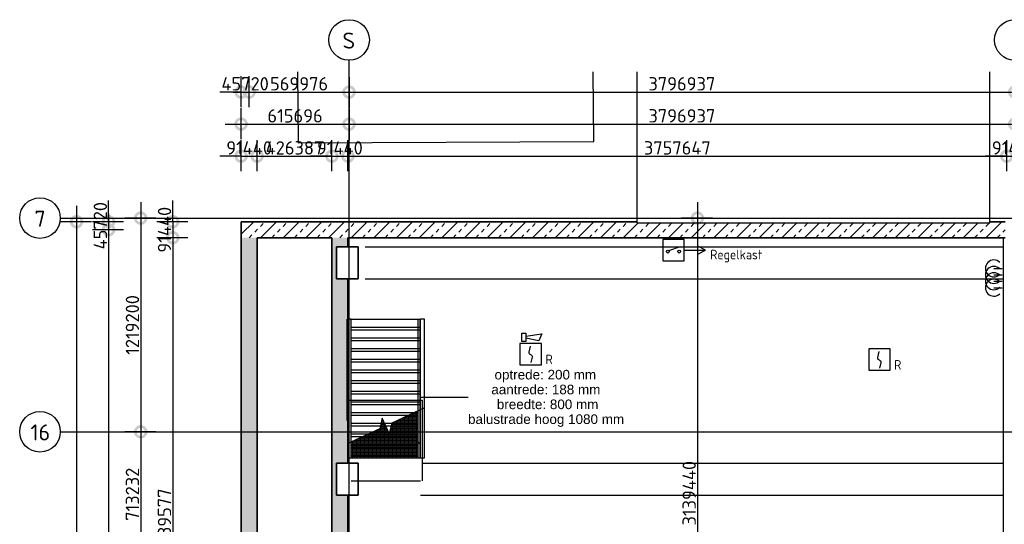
# Model space of a CAD drawing. Header units: millimetres. Extents: x 30 to 114532, y 6 to 49279.
# Tile 6 of 10: x 54791 to 73217, y 39831 to 49279. Entities that reach past the tile are written whole.
import ezdxf
from ezdxf.enums import TextEntityAlignment as Align

# ---------------------------------------------------------------- set-up
doc = ezdxf.new("R2010")
doc.units = ezdxf.units.MM
doc.header["$LTSCALE"] = 100
doc.linetypes.add('NLRS_stramien', pattern=[1650, 1000, -250, 150, -250])
doc.linetypes.add('NLRS_streep-kort', pattern=[400, 200, -200])
doc.layers.add('EL6511--', color=3, linetype='Continuous')
doc.layers.add('XREF', color=254, linetype='Continuous')
doc.styles.add('Arial_1', font='arial.ttf', dxfattribs={"height": 180})
doc.styles.add('ISOCPEUR', font='isocpeur.ttf', dxfattribs={"height": 300})
doc.styles.add('ISOCPEUR_1', font='isocpeur.ttf', dxfattribs={"height": 250})
doc.styles.add('STABICAD-018', font='ISOCP.SHX', dxfattribs={"height": 180})
doc.dimstyles.new('NLRS_2_5mm_mm_bol_continuous_swe', dxfattribs={"dimscale": 304.8, "dimtxt": 0.816914, "dimasz": 1.312336, "dimexe": 0.984252, "dimexo": 0.0625, "dimgap": 0.098425, "dimtad": 1, "dimdec": 0, "dimlfac": 304.8, "dimdsep": 46, "dimtxsty": 'ISOCPEUR_1', "dimblk1": 'DOTSMALL', "dimblk2": 'DOTSMALL', "dimsah": 1, "dimcen": 0.09, "dimdle": 0.984252, "dimazin": 0, "dimtfac": 1, "dimtdec": 4, "dimtix": 1, "dimtmove": 0, "dimatfit": 3, "dimfxl": 0.003229, "dimfxlon": 1, "dimtvp": 1, "dimtolj": 1, "dimtzin": 0, "dimarcsym": 2})
pattern_1 = [(180, (60992.546, 41075.05), (-3e-15, -25), []), (270, (60992.546, 41075.05), (25, 2e-15), [])]

# ---------------------------------------------------------------- blocks, each defined once
blk = doc.blocks.new('_DotSmall')
at = {"color": 0, "linetype": 'ByBlock', "const_width": 0.5}
blk.add_lwpolyline([(-0.0625, 0, 1), (0.0625, 0, 1)], format="xyb", close=True, dxfattribs=at)
blk = doc.blocks.new('*D11')
at = {"layer": 'Defpoints', "color": 0, "lineweight": 100, "transparency": 16777216}
for p in [(67775, 45564), (67475, 35264), (67775, 35264)]:
    blk.add_point(p, dxfattribs=at)
at = {"layer": 'XREF', "color": 0, "lineweight": -2, "transparency": 16777216}
for p, q in [((67475, 45864), (67475, 34964)), ((67756, 45564), (67175, 45564)), ((67756, 35264), (67175, 35264))]:
    blk.add_line(p, q, dxfattribs=at)
at = {"layer": 'XREF', "color": 0, "lineweight": -2, "transparency": 16777216, "xscale": 400, "yscale": 400, "zscale": 400}
for p, rotation in [((67475, 45564), 90), ((67475, 35264), 270)]:
    blk.add_blockref('_DotSmall', p, dxfattribs=dict(at, rotation=rotation))
at = {"layer": 'XREF', "color": 0, "transparency": 16777216, "insert": (67320, 40414), "char_height": 250, "width": 999.81, "attachment_point": 5, "rotation": 90, "style": 'ISOCPEUR_1'}
blk.add_mtext('\\A1;3139440', dxfattribs=at)
blk = doc.blocks.new('*D16')
at = {"layer": 'Defpoints', "color": 0, "lineweight": 100, "transparency": 16777216}
for p in [(59085, 47924), (58935, 47624), (59085, 47624)]:
    blk.add_point(p, dxfattribs=at)
at = {"layer": 'XREF', "color": 0, "lineweight": -2, "transparency": 16777216}
for p, q in [((58935, 47643), (58935, 48224)), ((59085, 47643), (59085, 48224)), ((58935, 47924), (58535, 47924)), ((58935, 47924), (59085, 47924)), ((59085, 47924), (59485, 47924))]:
    blk.add_line(p, q, dxfattribs=at)
at = {"layer": 'XREF', "color": 0, "lineweight": -2, "transparency": 16777216, "xscale": 400, "yscale": 400, "zscale": 400}
blk.add_blockref('_DotSmall', (58935, 47924), dxfattribs=at)
at = {"layer": 'XREF', "color": 0, "lineweight": -2, "transparency": 16777216, "xscale": 400, "yscale": 400, "zscale": 400, "rotation": 180}
blk.add_blockref('_DotSmall', (59085, 47924), dxfattribs=at)
at = {"layer": 'XREF', "color": 0, "transparency": 16777216, "insert": (59010, 48079), "char_height": 250, "width": 574.6, "attachment_point": 5, "style": 'ISOCPEUR_1'}
blk.add_mtext('\\A1;45720', dxfattribs=at)
blk = doc.blocks.new('*D17')
at = {"layer": 'Defpoints', "color": 0, "lineweight": 100, "transparency": 16777216}
for p in [(60955, 48224), (60955, 47924), (59085, 47624)]:
    blk.add_point(p, dxfattribs=at)
at = {"layer": 'XREF', "color": 0, "lineweight": -2, "transparency": 16777216}
for p, q in [((59085, 47643), (59085, 48224)), ((60955, 48205), (60955, 47624)), ((58785, 47924), (61255, 47924))]:
    blk.add_line(p, q, dxfattribs=at)
at = {"layer": 'XREF', "color": 0, "lineweight": -2, "transparency": 16777216, "xscale": 400, "yscale": 400, "zscale": 400, "rotation": 180}
blk.add_blockref('_DotSmall', (59085, 47924), dxfattribs=at)
at = {"layer": 'XREF', "color": 0, "lineweight": -2, "transparency": 16777216, "xscale": 400, "yscale": 400, "zscale": 400}
blk.add_blockref('_DotSmall', (60955, 47924), dxfattribs=at)
at = {"layer": 'XREF', "color": 0, "transparency": 16777216, "insert": (60020, 48079), "char_height": 250, "width": 787.21, "attachment_point": 5, "style": 'ISOCPEUR_1'}
blk.add_mtext('\\A1;569976', dxfattribs=at)
blk = doc.blocks.new('*D18')
at = {"layer": 'Defpoints', "color": 0, "lineweight": 100, "transparency": 16777216}
for p in [(60955, 48224), (73412, 48224), (73412, 47924)]:
    blk.add_point(p, dxfattribs=at)
at = {"layer": 'XREF', "color": 0, "lineweight": -2, "transparency": 16777216}
for p, q in [((60955, 48205), (60955, 47624)), ((73412, 48205), (73412, 47624)), ((60655, 47924), (73712, 47924))]:
    blk.add_line(p, q, dxfattribs=at)
at = {"layer": 'XREF', "color": 0, "lineweight": -2, "transparency": 16777216, "xscale": 400, "yscale": 400, "zscale": 400, "rotation": 180}
blk.add_blockref('_DotSmall', (60955, 47924), dxfattribs=at)
at = {"layer": 'XREF', "color": 0, "lineweight": -2, "transparency": 16777216, "xscale": 400, "yscale": 400, "zscale": 400}
blk.add_blockref('_DotSmall', (73412, 47924), dxfattribs=at)
at = {"layer": 'XREF', "color": 0, "transparency": 16777216, "insert": (67183, 48079), "char_height": 250, "width": 1028.54, "attachment_point": 5, "style": 'ISOCPEUR_1'}
blk.add_mtext('\\A1;3796937', dxfattribs=at)
blk = doc.blocks.new('*D19')
at = {"layer": 'Defpoints', "color": 0, "lineweight": 100, "transparency": 16777216}
for p in [(73412, 48224), (81412, 48224), (81412, 47924)]:
    blk.add_point(p, dxfattribs=at)
at = {"layer": 'XREF', "color": 0, "lineweight": -2, "transparency": 16777216}
for p, q in [((73412, 48205), (73412, 47624)), ((81412, 48205), (81412, 47624)), ((73112, 47924), (81712, 47924))]:
    blk.add_line(p, q, dxfattribs=at)
at = {"layer": 'XREF', "color": 0, "lineweight": -2, "transparency": 16777216, "xscale": 400, "yscale": 400, "zscale": 400, "rotation": 180}
blk.add_blockref('_DotSmall', (73412, 47924), dxfattribs=at)
at = {"layer": 'XREF', "color": 0, "lineweight": -2, "transparency": 16777216, "xscale": 400, "yscale": 400, "zscale": 400}
blk.add_blockref('_DotSmall', (81412, 47924), dxfattribs=at)
at = {"layer": 'XREF', "color": 0, "transparency": 16777216, "insert": (77412, 48079), "char_height": 250, "width": 850.41, "attachment_point": 5, "style": 'ISOCPEUR_1'}
blk.add_mtext('\\A1;2438400', dxfattribs=at)
blk = doc.blocks.new('*D20')
at = {"layer": 'Defpoints', "color": 0, "lineweight": 100, "transparency": 16777216}
for p in [(57356, 45564), (57056, 41564), (57356, 41564)]:
    blk.add_point(p, dxfattribs=at)
at = {"layer": 'XREF', "color": 0, "lineweight": -2, "transparency": 16777216}
for p, q in [((57056, 45864), (57056, 41264)), ((57337, 45564), (56756, 45564)), ((57337, 41564), (56756, 41564))]:
    blk.add_line(p, q, dxfattribs=at)
at = {"layer": 'XREF', "color": 0, "lineweight": -2, "transparency": 16777216, "xscale": 400, "yscale": 400, "zscale": 400}
for p, rotation in [((57056, 45564), 90), ((57056, 41564), 270)]:
    blk.add_blockref('_DotSmall', p, dxfattribs=dict(at, rotation=rotation))
at = {"layer": 'XREF', "color": 0, "transparency": 16777216, "insert": (56901, 43564), "char_height": 250, "width": 879.14, "attachment_point": 5, "rotation": 90, "style": 'ISOCPEUR_1'}
blk.add_mtext('\\A1;1219200', dxfattribs=at)
blk = doc.blocks.new('*D21')
at = {"layer": 'Defpoints', "color": 0, "lineweight": 100, "transparency": 16777216}
for p in [(57356, 41564), (57056, 39224), (57356, 39224)]:
    blk.add_point(p, dxfattribs=at)
at = {"layer": 'XREF', "color": 0, "lineweight": -2, "transparency": 16777216}
for p, q in [((57056, 41864), (57056, 38924)), ((57337, 41564), (56756, 41564)), ((57337, 39224), (56756, 39224))]:
    blk.add_line(p, q, dxfattribs=at)
at = {"layer": 'XREF', "color": 0, "lineweight": -2, "transparency": 16777216, "xscale": 400, "yscale": 400, "zscale": 400}
for p, rotation in [((57056, 41564), 90), ((57056, 39224), 270)]:
    blk.add_blockref('_DotSmall', p, dxfattribs=dict(at, rotation=rotation))
at = {"layer": 'XREF', "color": 0, "transparency": 16777216, "insert": (56901, 40394), "char_height": 250, "width": 879.14, "attachment_point": 5, "rotation": 90, "style": 'ISOCPEUR_1'}
blk.add_mtext('\\A1;713232', dxfattribs=at)
blk = doc.blocks.new('*D47')
at = {"layer": 'Defpoints', "color": 0, "lineweight": 100, "transparency": 16777216}
for p in [(60955, 47624), (60955, 47324), (58935, 47024)]:
    blk.add_point(p, dxfattribs=at)
at = {"layer": 'XREF', "color": 0, "lineweight": -2, "transparency": 16777216}
for p, q in [((58935, 47043), (58935, 47624)), ((60955, 47605), (60955, 47024)), ((58635, 47324), (61255, 47324))]:
    blk.add_line(p, q, dxfattribs=at)
at = {"layer": 'XREF', "color": 0, "lineweight": -2, "transparency": 16777216, "xscale": 400, "yscale": 400, "zscale": 400, "rotation": 180}
blk.add_blockref('_DotSmall', (58935, 47324), dxfattribs=at)
at = {"layer": 'XREF', "color": 0, "lineweight": -2, "transparency": 16777216, "xscale": 400, "yscale": 400, "zscale": 400}
blk.add_blockref('_DotSmall', (60955, 47324), dxfattribs=at)
at = {"layer": 'XREF', "color": 0, "transparency": 16777216, "insert": (59945, 47479), "char_height": 250, "width": 850.41, "attachment_point": 5, "style": 'ISOCPEUR_1'}
blk.add_mtext('\\A1;615696', dxfattribs=at)
blk = doc.blocks.new('*D48')
at = {"layer": 'Defpoints', "color": 0, "lineweight": 100, "transparency": 16777216}
for p in [(60955, 47624), (73412, 47624), (73412, 47324)]:
    blk.add_point(p, dxfattribs=at)
at = {"layer": 'XREF', "color": 0, "lineweight": -2, "transparency": 16777216}
for p, q in [((60955, 47605), (60955, 47024)), ((73412, 47605), (73412, 47024)), ((60655, 47324), (73712, 47324))]:
    blk.add_line(p, q, dxfattribs=at)
at = {"layer": 'XREF', "color": 0, "lineweight": -2, "transparency": 16777216, "xscale": 400, "yscale": 400, "zscale": 400, "rotation": 180}
blk.add_blockref('_DotSmall', (60955, 47324), dxfattribs=at)
at = {"layer": 'XREF', "color": 0, "lineweight": -2, "transparency": 16777216, "xscale": 400, "yscale": 400, "zscale": 400}
blk.add_blockref('_DotSmall', (73412, 47324), dxfattribs=at)
at = {"layer": 'XREF', "color": 0, "transparency": 16777216, "insert": (67183, 47479), "char_height": 250, "width": 1028.54, "attachment_point": 5, "style": 'ISOCPEUR_1'}
blk.add_mtext('\\A1;3796937', dxfattribs=at)
blk = doc.blocks.new('*D49')
at = {"layer": 'Defpoints', "color": 0, "lineweight": 100, "transparency": 16777216}
for p in [(73412, 47624), (77412, 47624), (77412, 47324)]:
    blk.add_point(p, dxfattribs=at)
at = {"layer": 'XREF', "color": 0, "lineweight": -2, "transparency": 16777216}
for p, q in [((73412, 47605), (73412, 47024)), ((77412, 47605), (77412, 47024)), ((73112, 47324), (77712, 47324))]:
    blk.add_line(p, q, dxfattribs=at)
at = {"layer": 'XREF', "color": 0, "lineweight": -2, "transparency": 16777216, "xscale": 400, "yscale": 400, "zscale": 400, "rotation": 180}
blk.add_blockref('_DotSmall', (73412, 47324), dxfattribs=at)
at = {"layer": 'XREF', "color": 0, "lineweight": -2, "transparency": 16777216, "xscale": 400, "yscale": 400, "zscale": 400}
blk.add_blockref('_DotSmall', (77412, 47324), dxfattribs=at)
at = {"layer": 'XREF', "color": 0, "transparency": 16777216, "insert": (75412, 47479), "char_height": 250, "width": 879.14, "attachment_point": 5, "style": 'ISOCPEUR_1'}
blk.add_mtext('\\A1;1219200', dxfattribs=at)
blk = doc.blocks.new('*D51')
at = {"layer": 'Defpoints', "color": 0, "lineweight": 100, "transparency": 16777216}
for p in [(56156, 45497), (55856, 14898), (56156, 14898)]:
    blk.add_point(p, dxfattribs=at)
at = {"layer": 'XREF', "color": 0, "lineweight": -2, "transparency": 16777216}
for p, q in [((55856, 45797), (55856, 14598)), ((56137, 45497), (55556, 45497)), ((56137, 14898), (55556, 14898))]:
    blk.add_line(p, q, dxfattribs=at)
at = {"layer": 'XREF', "color": 0, "lineweight": -2, "transparency": 16777216, "xscale": 400, "yscale": 400, "zscale": 400}
for p, rotation in [((55856, 45497), 90), ((55856, 14898), 270)]:
    blk.add_blockref('_DotSmall', p, dxfattribs=dict(at, rotation=rotation))
at = {"layer": 'XREF', "color": 0, "transparency": 16777216, "insert": (55701, 30197), "char_height": 250, "width": 1063.02, "attachment_point": 5, "rotation": 90, "style": 'ISOCPEUR_1'}
blk.add_mtext('\\A1;9326590', dxfattribs=at)
blk = doc.blocks.new('*D56')
at = {"layer": 'Defpoints', "color": 0, "lineweight": 100, "transparency": 16777216}
for p in [(57956, 45497), (57656, 45197), (57956, 45197)]:
    blk.add_point(p, dxfattribs=at)
at = {"layer": 'XREF', "color": 0, "lineweight": -2, "transparency": 16777216}
for p, q in [((57656, 45497), (57656, 45897)), ((57937, 45497), (57356, 45497)), ((57656, 45497), (57656, 45197)), ((57937, 45197), (57356, 45197)), ((57656, 45197), (57656, 44797))]:
    blk.add_line(p, q, dxfattribs=at)
at = {"layer": 'XREF', "color": 0, "lineweight": -2, "transparency": 16777216, "xscale": 400, "yscale": 400, "zscale": 400}
for p, rotation in [((57656, 45497), 270), ((57656, 45197), 90)]:
    blk.add_blockref('_DotSmall', p, dxfattribs=dict(at, rotation=rotation))
at = {"layer": 'XREF', "color": 0, "transparency": 16777216, "insert": (57501, 45347), "char_height": 250, "width": 637.81, "attachment_point": 5, "rotation": 90, "style": 'ISOCPEUR_1'}
blk.add_mtext('\\A1;91440', dxfattribs=at)
blk = doc.blocks.new('*D57')
at = {"layer": 'Defpoints', "color": 0, "lineweight": 100, "transparency": 16777216}
for p in [(57956, 45197), (57656, 34568), (57956, 34568)]:
    blk.add_point(p, dxfattribs=at)
at = {"layer": 'XREF', "color": 0, "lineweight": -2, "transparency": 16777216}
for p, q in [((57656, 45497), (57656, 34268)), ((57937, 45197), (57356, 45197)), ((57937, 34568), (57356, 34568))]:
    blk.add_line(p, q, dxfattribs=at)
at = {"layer": 'XREF', "color": 0, "lineweight": -2, "transparency": 16777216, "xscale": 400, "yscale": 400, "zscale": 400}
for p, rotation in [((57656, 45197), 90), ((57656, 34568), 270)]:
    blk.add_blockref('_DotSmall', p, dxfattribs=dict(at, rotation=rotation))
at = {"layer": 'XREF', "color": 0, "transparency": 16777216, "insert": (57501, 39883), "char_height": 250, "width": 999.81, "attachment_point": 5, "rotation": 90, "style": 'ISOCPEUR_1'}
blk.add_mtext('\\A1;3239577', dxfattribs=at)
blk = doc.blocks.new('*D63')
at = {"layer": 'Defpoints', "color": 0, "lineweight": 100, "transparency": 16777216}
for p in [(56456, 45347), (56756, 45497), (56756, 45347)]:
    blk.add_point(p, dxfattribs=at)
at = {"layer": 'XREF', "color": 0, "lineweight": -2, "transparency": 16777216}
for p, q in [((56456, 45497), (56456, 45897)), ((56737, 45497), (56156, 45497)), ((56737, 45347), (56156, 45347)), ((56456, 45497), (56456, 45347)), ((56456, 45347), (56456, 44947))]:
    blk.add_line(p, q, dxfattribs=at)
at = {"layer": 'XREF', "color": 0, "lineweight": -2, "transparency": 16777216, "xscale": 400, "yscale": 400, "zscale": 400}
for p, rotation in [((56456, 45497), 270), ((56456, 45347), 90)]:
    blk.add_blockref('_DotSmall', p, dxfattribs=dict(at, rotation=rotation))
at = {"layer": 'XREF', "color": 0, "transparency": 16777216, "insert": (56301, 45422), "char_height": 250, "width": 574.6, "attachment_point": 5, "rotation": 90, "style": 'ISOCPEUR_1'}
blk.add_mtext('\\A1;45720', dxfattribs=at)
blk = doc.blocks.new('*D64')
at = {"layer": 'Defpoints', "color": 0, "lineweight": 100, "transparency": 16777216}
for p in [(56756, 45347), (56456, 15224), (56756, 15224)]:
    blk.add_point(p, dxfattribs=at)
at = {"layer": 'XREF', "color": 0, "lineweight": -2, "transparency": 16777216}
for p, q in [((56456, 45647), (56456, 14924)), ((56737, 45347), (56156, 45347)), ((56737, 15224), (56156, 15224))]:
    blk.add_line(p, q, dxfattribs=at)
at = {"layer": 'XREF', "color": 0, "lineweight": -2, "transparency": 16777216, "xscale": 400, "yscale": 400, "zscale": 400}
for p, rotation in [((56456, 45347), 90), ((56456, 15224), 270)]:
    blk.add_blockref('_DotSmall', p, dxfattribs=dict(at, rotation=rotation))
at = {"layer": 'XREF', "color": 0, "transparency": 16777216, "insert": (56301, 30286), "char_height": 250, "width": 999.81, "attachment_point": 5, "rotation": 90, "style": 'ISOCPEUR_1'}
blk.add_mtext('\\A1;9181274', dxfattribs=at)
blk = doc.blocks.new('*D86')
at = {"layer": 'Defpoints', "color": 0, "lineweight": 100, "transparency": 16777216}
for p in [(59235, 46724), (58935, 46424), (59235, 46424)]:
    blk.add_point(p, dxfattribs=at)
at = {"layer": 'XREF', "color": 0, "lineweight": -2, "transparency": 16777216}
for p, q in [((58935, 46443), (58935, 47024)), ((59235, 46443), (59235, 47024)), ((58935, 46724), (58535, 46724)), ((58935, 46724), (59235, 46724)), ((59235, 46724), (59635, 46724))]:
    blk.add_line(p, q, dxfattribs=at)
at = {"layer": 'XREF', "color": 0, "lineweight": -2, "transparency": 16777216, "xscale": 400, "yscale": 400, "zscale": 400}
blk.add_blockref('_DotSmall', (58935, 46724), dxfattribs=at)
at = {"layer": 'XREF', "color": 0, "lineweight": -2, "transparency": 16777216, "xscale": 400, "yscale": 400, "zscale": 400, "rotation": 180}
blk.add_blockref('_DotSmall', (59235, 46724), dxfattribs=at)
at = {"layer": 'XREF', "color": 0, "transparency": 16777216, "insert": (59085, 46879), "char_height": 250, "width": 637.81, "attachment_point": 5, "style": 'ISOCPEUR_1'}
blk.add_mtext('\\A1;91440', dxfattribs=at)
blk = doc.blocks.new('*D87')
at = {"layer": 'Defpoints', "color": 0, "lineweight": 100, "transparency": 16777216}
for p in [(60634, 46724), (59235, 46424), (60634, 46424)]:
    blk.add_point(p, dxfattribs=at)
at = {"layer": 'XREF', "color": 0, "lineweight": -2, "transparency": 16777216}
for p, q in [((59235, 46443), (59235, 47024)), ((60634, 46443), (60634, 47024)), ((58935, 46724), (60934, 46724))]:
    blk.add_line(p, q, dxfattribs=at)
at = {"layer": 'XREF', "color": 0, "lineweight": -2, "transparency": 16777216, "xscale": 400, "yscale": 400, "zscale": 400, "rotation": 180}
blk.add_blockref('_DotSmall', (59235, 46724), dxfattribs=at)
at = {"layer": 'XREF', "color": 0, "lineweight": -2, "transparency": 16777216, "xscale": 400, "yscale": 400, "zscale": 400}
blk.add_blockref('_DotSmall', (60634, 46724), dxfattribs=at)
at = {"layer": 'XREF', "color": 0, "transparency": 16777216, "insert": (59934, 46879), "char_height": 250, "width": 787.21, "attachment_point": 5, "style": 'ISOCPEUR_1'}
blk.add_mtext('\\A1;426387', dxfattribs=at)
blk = doc.blocks.new('*D88')
at = {"layer": 'Defpoints', "color": 0, "lineweight": 100, "transparency": 16777216}
for p in [(60934, 46724), (60634, 46424), (60934, 46424)]:
    blk.add_point(p, dxfattribs=at)
at = {"layer": 'XREF', "color": 0, "lineweight": -2, "transparency": 16777216}
for p, q in [((60634, 46443), (60634, 47024)), ((60934, 46443), (60934, 47024)), ((60634, 46724), (60234, 46724)), ((60634, 46724), (60934, 46724)), ((60934, 46724), (61334, 46724))]:
    blk.add_line(p, q, dxfattribs=at)
at = {"layer": 'XREF', "color": 0, "lineweight": -2, "transparency": 16777216, "xscale": 400, "yscale": 400, "zscale": 400}
blk.add_blockref('_DotSmall', (60634, 46724), dxfattribs=at)
at = {"layer": 'XREF', "color": 0, "lineweight": -2, "transparency": 16777216, "xscale": 400, "yscale": 400, "zscale": 400, "rotation": 180}
blk.add_blockref('_DotSmall', (60934, 46724), dxfattribs=at)
at = {"layer": 'XREF', "color": 0, "transparency": 16777216, "insert": (60784, 46879), "char_height": 250, "width": 637.81, "attachment_point": 5, "style": 'ISOCPEUR_1'}
blk.add_mtext('\\A1;91440', dxfattribs=at)
blk = doc.blocks.new('*D89')
at = {"layer": 'Defpoints', "color": 0, "lineweight": 100, "transparency": 16777216}
for p in [(73262, 46724), (60934, 46424), (73262, 46424)]:
    blk.add_point(p, dxfattribs=at)
at = {"layer": 'XREF', "color": 0, "lineweight": -2, "transparency": 16777216}
for p, q in [((60934, 46443), (60934, 47024)), ((73262, 46443), (73262, 47024)), ((60634, 46724), (73562, 46724))]:
    blk.add_line(p, q, dxfattribs=at)
at = {"layer": 'XREF', "color": 0, "lineweight": -2, "transparency": 16777216, "xscale": 400, "yscale": 400, "zscale": 400, "rotation": 180}
blk.add_blockref('_DotSmall', (60934, 46724), dxfattribs=at)
at = {"layer": 'XREF', "color": 0, "lineweight": -2, "transparency": 16777216, "xscale": 400, "yscale": 400, "zscale": 400}
blk.add_blockref('_DotSmall', (73262, 46724), dxfattribs=at)
at = {"layer": 'XREF', "color": 0, "transparency": 16777216, "insert": (67098, 46879), "char_height": 250, "width": 999.81, "attachment_point": 5, "style": 'ISOCPEUR_1'}
blk.add_mtext('\\A1;3757647', dxfattribs=at)
blk = doc.blocks.new('*D90')
at = {"layer": 'Defpoints', "color": 0, "lineweight": 100, "transparency": 16777216}
for p in [(73562, 46724), (73262, 46424), (73562, 46424)]:
    blk.add_point(p, dxfattribs=at)
at = {"layer": 'XREF', "color": 0, "lineweight": -2, "transparency": 16777216}
for p, q in [((73262, 46443), (73262, 47024)), ((73562, 46443), (73562, 47024)), ((73262, 46724), (72862, 46724)), ((73262, 46724), (73562, 46724)), ((73562, 46724), (73962, 46724))]:
    blk.add_line(p, q, dxfattribs=at)
at = {"layer": 'XREF', "color": 0, "lineweight": -2, "transparency": 16777216, "xscale": 400, "yscale": 400, "zscale": 400}
blk.add_blockref('_DotSmall', (73262, 46724), dxfattribs=at)
at = {"layer": 'XREF', "color": 0, "lineweight": -2, "transparency": 16777216, "xscale": 400, "yscale": 400, "zscale": 400, "rotation": 180}
blk.add_blockref('_DotSmall', (73562, 46724), dxfattribs=at)
at = {"layer": 'XREF', "color": 0, "transparency": 16777216, "insert": (73412, 46879), "char_height": 250, "width": 637.81, "attachment_point": 5, "style": 'ISOCPEUR_1'}
blk.add_mtext('\\A1;91440', dxfattribs=at)
blk = doc.blocks.new('VB655IS2')
at = {"color": 0, "linetype": 'Continuous'}
blk.add_lwpolyline([(-1.67, 2.33), (-1.67, 3.91), (-0.89, 3.91), (-0.89, 2.33)], close=True, dxfattribs=at)
blk.add_lwpolyline([(-0.89, 3.37), (2.06, 3.76), (1.54, 2.45), (-0.89, 2.95)], dxfattribs=at)
blk = doc.blocks.new('*U94')
at = {"color": 0, "linetype": 'Continuous'}
for p, q in [((-2, 2), (-2, -2)), ((2, 2), (-2, 2)), ((2, -2), (2, 2)), ((-2, -2), (2, -2))]:
    blk.add_line(p, q, dxfattribs=at)
blk.add_lwpolyline([(-0.12, 1.47), (-0.34, 0.38, 0.399092), (-0.04, -0.09, -0.403068), (0.25, -0.56), (0.02, -1.6)], format="xyb", dxfattribs=at)
at = {"color": 0, "linetype": 'Continuous', "lineweight": 100}
blk.add_blockref('VB655IS2', (0, 0), dxfattribs=at)
at = {"color": 0, "linetype": 'Continuous', "style": 'STABICAD-018'}
for tag, p in [('CODING1', (-1.22, 12.19)), ('CODING2', (-0.95, 9.73)), ('ARTICLECODE', (0.78, 6.96)), ('FIREPROTECTION_PANEL', (0.78, 4.65)), ('FIREPROTECTION_ZONE', (0.05, 2.88)), ('FIREPROTECTION_HARDWARENUMBER', (5.42, -4.4))]:
    blk.add_attdef(tag, text='', height=1.8, dxfattribs=at).set_placement(p, align=Align.MIDDLE)
blk.add_attdef('TEXT1', (3.46, -3.38), '', height=1.8, dxfattribs=at)
blk = doc.blocks.new('VB653ORM')
at = {"color": 0, "linetype": 'Continuous'}
for p, q in [((-2, 2), (-2, -2)), ((2, 2), (-2, 2)), ((2, -2), (2, 2)), ((-2, -2), (2, -2))]:
    blk.add_line(p, q, dxfattribs=at)
blk.add_lwpolyline([(-0.12, 1.47), (-0.34, 0.38, 0.399092), (-0.04, -0.09, -0.403068), (0.25, -0.56), (0.02, -1.6)], format="xyb", dxfattribs=at)
at = {"color": 0, "linetype": 'Continuous', "style": 'STABICAD-018'}
for tag, p in [('CODING1', (-1.22, 12.19)), ('CODING2', (-0.95, 9.73)), ('ARTICLECODE', (0.78, 6.96)), ('FIREPROTECTION_PANEL', (0.78, 4.65)), ('FIREPROTECTION_ZONE', (0.05, 2.88)), ('FIREPROTECTION_HARDWARENUMBER', (5.42, -4.4))]:
    blk.add_attdef(tag, text='', height=1.8, dxfattribs=at).set_placement(p, align=Align.MIDDLE)
blk.add_attdef('TEXT1', (3.46, -3.38), '', height=1.8, dxfattribs=at)
blk = doc.blocks.new('VB654UEH')
at = {"color": 0, "linetype": 'Continuous'}
for p, q in [((-2, 5), (-2, 1)), ((2, 5), (-2, 5)), ((2, 1), (2, 5)), ((-0.88, 2.92), (1.33, 3.67)), ((2, 3), (6, 3)), ((6, 3), (4.67, 3.67)), ((4.67, 2.33), (6, 3)), ((-2, 1), (2, 1))]:
    blk.add_line(p, q, dxfattribs=at)
for centre in [(-1.07, 2.73), (1.07, 2.73)]:
    blk.add_circle(centre, 0.267, dxfattribs=at)
at = {"color": 0, "linetype": 'Continuous', "style": 'STABICAD-018'}
for tag, p in [('CODING1', (-0.47, 15.78)), ('CODING2', (-0.2, 13.32)), ('ARTICLECODE', (1.45, 11.06)), ('FIREPROTECTION_PANEL', (1.45, 8.74)), ('FIREPROTECTION_ZONE', (0.8, 6.48)), ('FIREPROTECTION_HARDWARENUMBER', (8.08, 0.39))]:
    blk.add_attdef(tag, text='', height=1.8, dxfattribs=at).set_placement(p, align=Align.MIDDLE)

msp = doc.modelspace()

# ---------------------------------------------------------------- hatches: boundary and pattern name
at = {"layer": 'XREF', "lineweight": 9}
h = msp.add_hatch(dxfattribs=at)
h.set_pattern_fill('FP_23', color=256, angle=45, style=0, pattern_type=2)
h.set_pattern_definition([(45, (66083.34, 45196.78), (-212.132, 212.132), []), (45, (66295.47, 45196.78), (-212.132, 212.132), [75, -75])])
h.paths.add_polyline_path([(73231.9064, 45196.7826), (73231.9064, 45496.7826), (72946.9064, 45496.7826), (72946.9064, 45477.735), (66337.9108, 45477.735), (66337.9108, 45496.7826), (58934.7635, 45496.7826), (58934.7635, 45196.7826), (72728.2929, 45196.7826)])
h = msp.add_hatch(dxfattribs=at)
h.set_pattern_fill('FP_2', color=256, angle=45, style=0, pattern_type=2)
h.set_pattern_definition([(315, (58934.76, 30197.26), (212.132, 212.132), []), (315, (58934.76, 29985.13), (212.132, 212.132), [75, -75])])
h.paths.add_polyline_path([(59234.7635, 15197.735), (59234.7635, 45196.7826), (58934.7635, 45196.7826), (58934.7635, 15197.735)])
h = msp.add_hatch(dxfattribs=at)
h.set_pattern_fill('FP_3', color=256, angle=45, style=0, pattern_type=2)
h.set_pattern_definition([(315, (60633.67, 30197.26), (212.132, 212.132), []), (315, (60633.67, 29985.13), (212.132, 212.132), [75, -75])])
h.paths.add_polyline_path([(60633.6695, 15197.735), (60933.6695, 15197.735), (60933.6695, 15518.2487), (60721.1582, 15518.2487), (60721.1582, 16118.2487), (60933.6695, 16118.2487), (60933.6695, 19475.6027), (60721.1582, 19475.6027), (60721.1582, 20075.6027), (60933.6695, 20075.6027), (60933.6695, 23632.2165), (60721.1582, 23632.2165), (60721.1582, 24232.2165), (60933.6695, 24232.2165), (60933.6695, 28014.4921), (60721.1582, 28014.4921), (60721.1582, 28614.4921), (60933.6695, 28614.4921), (60933.6695, 32174.4921), (60721.1582, 32174.4921), (60721.1582, 32774.4921), (60933.6695, 32774.4921), (60933.6695, 33176.5689), (60918.1937, 33198.078), (60903.2334, 33235.7899), (60898.1318, 33274.5399), (60903.5411, 33315.6274), (60911.3749, 33334.5399), (60903.5411, 33353.4524), (60898.1318, 33394.5399), (60903.5411, 33435.6274), (60919.4003, 33473.9149), (60933.6695, 33492.5109), (60933.6695, 36044.4921), (60721.1582, 36044.4921), (60721.1582, 36644.4921), (60933.6695, 36644.4921), (60933.6695, 40377.6921), (60721.1582, 40377.6921), (60721.1582, 40977.6921), (60933.6695, 40977.6921), (60933.6695, 44424.4921), (60721.1582, 44424.4921), (60721.1582, 45024.4921), (60933.6695, 45024.4921), (60933.6695, 45196.7826), (60633.6695, 45196.7826), (60633.6695, 22410.0088)])
h = msp.add_hatch(dxfattribs=at)
h.set_pattern_fill('FP_22', color=256, style=0, pattern_type=2)
h.set_pattern_definition(pattern_1)
h.paths.add_polyline_path([(61542.0956, 41675.0502), (61642.5454, 41675.0502), (61576.5113, 41816.6608)])
h.paths.add_polyline_path([(62245.9454, 41675.0502), (62245.9454, 41875.0502), (62071.4468, 41875.0502), (61755.8339, 41727.8775), (61742.9952, 41675.0502)])
h.paths.add_polyline_path([(62288.3454, 41675.0502), (62292.5454, 41675.0502), (62292.5454, 41875.0502), (62288.3454, 41875.0502), (62288.3454, 41678.8494)])
h = msp.add_hatch(dxfattribs=at)
h.set_pattern_fill('FP_22', color=256, style=0, pattern_type=2)
h.set_pattern_definition(pattern_1)
h.paths.add_polyline_path([(62245.9454, 41875.0502), (62245.9454, 41956.4202), (62071.4468, 41875.0502)])
h.paths.add_polyline_path([(62292.5454, 41875.0502), (62292.5454, 41978.1502), (62288.3454, 41976.1917), (62288.3454, 41875.0502)])
h = msp.add_hatch(dxfattribs=at)
h.set_pattern_fill('FP_22', color=256, style=0, pattern_type=2)
h.set_pattern_definition(pattern_1)
h.paths.add_polyline_path([(61213.644, 41475.0502), (62245.9454, 41475.0502), (62245.9454, 41675.0502), (61742.9952, 41675.0502), (61708.5795, 41533.4396), (61642.5454, 41675.0502), (61542.0956, 41675.0502), (61529.2569, 41622.2229), (61463.4705, 41591.5462)])
h.paths.add_polyline_path([(62288.3454, 41475.0502), (62292.5454, 41475.0502), (62292.5454, 41675.0502), (62288.3454, 41675.0502), (62288.3454, 41475.4701)])
h = msp.add_hatch(dxfattribs=at)
h.set_pattern_fill('FP_22', color=256, style=0, pattern_type=2)
h.set_pattern_definition(pattern_1)
h.paths.add_polyline_path([(60992.5454, 41275.0502), (62245.9454, 41275.0502), (62245.9454, 41475.0502), (61213.644, 41475.0502), (60992.5454, 41371.9502), (60992.5454, 41298.8342)])
h.paths.add_polyline_path([(62292.5454, 41275.0502), (62292.5454, 41475.0502), (62288.3454, 41475.0502), (62288.3454, 41275.0502)])
h = msp.add_hatch(dxfattribs=at)
h.set_pattern_fill('FP_22', color=256, style=0, pattern_type=2)
h.set_pattern_definition(pattern_1)
h.paths.add_polyline_path([(62288.3454, 41075.0502), (62292.5454, 41075.0502), (62292.5454, 41275.0502), (62288.3454, 41275.0502), (62288.3454, 41098.8342)])
h.paths.add_polyline_path([(60992.5454, 41075.0502), (62245.9454, 41075.0502), (62245.9454, 41275.0502), (60992.5454, 41275.0502), (60992.5454, 41098.8342)])

# ---------------------------------------------------------------- linework, layer by layer
at = {"layer": 'XREF', "linetype": 'NLRS_stramien'}
for p, q in [((60954.7635, 12047.4983), (60954.7635, 48519.2394)), ((55551.4239, 45564.4921), (86552.3583, 45564.4921)), ((55551.4239, 41564.4921), (86552.3583, 41564.4921))]:
    msp.add_line(p, q, dxfattribs=at)
at = {"layer": 'XREF'}
for p, q in [((59992.2493, 48301.375), (59999.5501, 46974.4415)), ((65534.1502, 47000.783), (65521.3304, 48301.375)), ((66337.9108, 48301.375), (66337.9108, 45477.735)), ((72946.9064, 45477.735), (72946.9064, 48301.375)), ((59999.5501, 46974.4415), (65534.1502, 47000.783)), ((66337.9108, 45477.735), (72946.9064, 45477.735)), ((73201.9064, 15359.2011), (73201.9064, 45183.5397)), ((60721.1582, 44424.4921), (60721.1582, 45024.4921)), ((60721.1582, 45024.4921), (60933.6695, 45024.4921)), ((60933.6695, 45024.4921), (60721.1582, 45024.4921)), ((60721.1582, 45024.4921), (60721.1582, 44424.4921)), ((61253.9191, 45024.4921), (73201.9064, 45024.4921)), ((73020.6423, 44621.5778), (73179.3923, 44621.5778)), ((60933.6695, 44424.4921), (60721.1582, 44424.4921)), ((60721.1582, 44424.4921), (60933.6695, 44424.4921)), ((61253.9191, 44424.4921), (73201.9064, 44424.4921)), ((73020.6423, 44501.5778), (73179.3923, 44501.5778)), ((73020.6423, 44381.5778), (73179.3923, 44381.5778)), ((73020.6423, 44261.5778), (73179.3923, 44261.5778)), ((62292.5454, 42212.8922), (63181.0532, 42212.8922)), ((62327.1454, 42147.177), (60954.7635, 42147.177)), ((62367.5454, 42013.1232), (61755.8339, 41727.8775)), ((62327.1454, 40644.4921), (62327.1454, 42147.177)), ((62367.5454, 41075.0502), (62367.5454, 42013.1232)), ((62071.4468, 41875.0502), (62245.9454, 41875.0502)), ((62288.3454, 41976.1917), (62245.9454, 41956.4202)), ((62245.9454, 41075.0502), (62245.9454, 41956.4202)), ((62288.3454, 41075.0502), (62288.3454, 41976.1917)), ((62288.3454, 41875.0502), (62292.5454, 41875.0502)), ((62292.5454, 41875.0502), (62292.5454, 41978.1502)), ((62292.5454, 41675.0502), (62292.5454, 41875.0502)), ((61576.5113, 41816.6608), (61529.2569, 41622.2229)), ((61542.0956, 41675.0502), (61642.5454, 41675.0502)), ((61708.5795, 41533.4396), (61576.5113, 41816.6608)), ((61755.8339, 41727.8775), (61708.5795, 41533.4396)), ((61742.9952, 41675.0502), (62245.9454, 41675.0502)), ((62288.3454, 41675.0502), (62292.5454, 41675.0502)), ((62292.5454, 41475.0502), (62292.5454, 41675.0502)), ((61529.2569, 41622.2229), (60917.5454, 41336.9771)), ((61213.644, 41475.0502), (62245.9454, 41475.0502)), ((62288.3454, 41475.0502), (62292.5454, 41475.0502)), ((62292.5454, 41275.0502), (62292.5454, 41475.0502)), ((60992.5454, 41275.0502), (60992.5454, 41371.9502)), ((60992.5454, 41075.0502), (60992.5454, 41275.0502)), ((60992.5454, 41275.0502), (62245.9454, 41275.0502)), ((62288.3454, 41275.0502), (62292.5454, 41275.0502)), ((62292.5454, 41075.0502), (62292.5454, 41275.0502)), ((60721.1582, 40377.6921), (60721.1582, 40977.6921)), ((60721.1582, 40977.6921), (60933.6695, 40977.6921)), ((60933.6695, 40977.6921), (60721.1582, 40977.6921)), ((60721.1582, 40977.6921), (60721.1582, 40377.6921)), ((60933.6695, 41075.0502), (60992.5454, 41075.0502)), ((60992.5454, 41075.0502), (62245.9454, 41075.0502)), ((62245.9454, 41075.0502), (62288.3454, 41075.0502)), ((62288.3454, 41075.0502), (62292.5454, 41075.0502)), ((62292.5454, 41075.0502), (62367.5454, 41075.0502)), ((62327.1454, 40977.6921), (73201.9064, 40977.6921)), ((60992.5454, 40644.4921), (62292.5454, 40644.4921)), ((60933.6695, 40377.6921), (60721.1582, 40377.6921)), ((60721.1582, 40377.6921), (60933.6695, 40377.6921)), ((62292.5454, 40377.6921), (73201.9064, 40377.6921))]:
    msp.add_line(p, q, dxfattribs=at)
at = {"layer": 'XREF', "lineweight": 35}
for p, q in [((58934.7635, 45496.7826), (58934.7635, 14897.735)), ((66337.9108, 45496.7826), (58934.7635, 45496.7826)), ((73231.9064, 45496.7826), (72946.9064, 45496.7826)), ((59234.7635, 34568.2487), (59234.7635, 45196.7826)), ((59234.7635, 45196.7826), (60633.6695, 45196.7826)), ((60633.6695, 45196.7826), (60633.6695, 34568.2487)), ((60933.6695, 45024.4921), (60933.6695, 45196.7826)), ((60933.6695, 45196.7826), (73231.9064, 45196.7826)), ((61122.6861, 45024.4921), (60933.6695, 45024.4921)), ((61122.6861, 44424.4921), (61122.6861, 45024.4921)), ((60933.6695, 40977.6921), (60933.6695, 44424.4921)), ((60933.6695, 44424.4921), (61122.6861, 44424.4921)), ((61122.6861, 40977.6921), (60933.6695, 40977.6921)), ((61122.6861, 40377.6921), (61122.6861, 40977.6921)), ((60933.6695, 36644.4921), (60933.6695, 40377.6921)), ((60933.6695, 40377.6921), (61122.6861, 40377.6921))]:
    msp.add_line(p, q, dxfattribs=at)
at = {"layer": 'XREF', "linetype": 'NLRS_streep-kort'}
for p, q in [((60992.5454, 43675.0502), (60917.5454, 43675.0502)), ((60917.5454, 41773.8342), (60917.5454, 43675.0502)), ((60992.5454, 41371.9502), (60992.5454, 43675.0502)), ((60992.5454, 43675.0502), (62292.5454, 43675.0502)), ((62245.9454, 43675.0502), (62288.3454, 43675.0502)), ((62245.9454, 41956.4202), (62245.9454, 43675.0502)), ((62288.3454, 41976.1917), (62288.3454, 43675.0502)), ((62367.5454, 43675.0502), (62292.5454, 43675.0502)), ((62292.5454, 41978.1502), (62292.5454, 43675.0502)), ((62367.5454, 42013.1232), (62367.5454, 43675.0502)), ((60992.5454, 43525.0502), (62292.5454, 43525.0502)), ((60992.5454, 43475.0502), (62292.5454, 43475.0502)), ((60992.5454, 43325.0502), (62292.5454, 43325.0502)), ((60992.5454, 43275.0502), (62292.5454, 43275.0502)), ((60992.5454, 43125.0502), (62292.5454, 43125.0502)), ((60992.5454, 43075.0502), (62292.5454, 43075.0502)), ((60992.5454, 42925.0502), (62292.5454, 42925.0502)), ((60992.5454, 42875.0502), (62292.5454, 42875.0502)), ((60992.5454, 42725.0502), (62292.5454, 42725.0502)), ((60992.5454, 42675.0502), (62292.5454, 42675.0502)), ((60992.5454, 42525.0502), (62292.5454, 42525.0502)), ((60992.5454, 42475.0502), (62292.5454, 42475.0502)), ((60992.5454, 42325.0502), (62292.5454, 42325.0502)), ((60992.5454, 42275.0502), (62292.5454, 42275.0502)), ((60992.5454, 42125.0502), (62292.5454, 42125.0502)), ((60992.5454, 42075.0502), (62292.5454, 42075.0502)), ((60992.5454, 41925.0502), (62178.6721, 41925.0502)), ((60992.5454, 41875.0502), (62071.4468, 41875.0502)), ((62178.6721, 41925.0502), (62245.9454, 41925.0502)), ((62288.3454, 41925.0502), (62292.5454, 41925.0502)), ((60992.5454, 41725.0502), (61554.2471, 41725.0502)), ((60992.5454, 41675.0502), (61542.0956, 41675.0502)), ((61554.2471, 41725.0502), (61619.23, 41725.0502)), ((61619.23, 41725.0502), (61755.1468, 41725.0502)), ((61642.5454, 41675.0502), (61742.9952, 41675.0502)), ((61755.1468, 41725.0502), (62245.9454, 41725.0502)), ((62288.3454, 41725.0502), (62292.5454, 41725.0502)), ((60992.5454, 41525.0502), (61320.8694, 41525.0502)), ((60992.5454, 41475.0502), (61213.644, 41475.0502)), ((61320.8694, 41525.0502), (62245.9454, 41525.0502)), ((62288.3454, 41525.0502), (62292.5454, 41525.0502)), ((60992.5454, 41325.0502), (62245.9454, 41325.0502)), ((62288.3454, 41325.0502), (62292.5454, 41325.0502)), ((60992.5454, 41125.0502), (62245.9454, 41125.0502)), ((62288.3454, 41125.0502), (62292.5454, 41125.0502))]:
    msp.add_line(p, q, dxfattribs=at)
at = {"layer": 'XREF'}
for centre in [(60954.7635, 48899.2394), (73411.9064, 48899.2394), (55171.4239, 45564.4921), (55171.4239, 41564.4921)]:
    msp.add_circle(centre, 380, dxfattribs=at)
for centre, radius, start, end in [((73020.6423, 44621.5778), 158.75, 90, 180), ((73020.6423, 44621.5778), 158.75, 45, 90), ((73020.6423, 44501.5778), 158.75, 90, 180), ((73020.6423, 44621.5778), 158.75, 180, 270), ((73020.6423, 44501.5778), 158.75, 45, 90), ((73020.6423, 44381.5778), 158.75, 90, 180), ((73020.6423, 44501.5778), 158.75, 180, 270), ((73020.6423, 44261.5778), 158.75, 90, 180), ((73020.6423, 44381.5778), 158.75, 45, 90), ((73020.6423, 44621.5778), 158.75, 270, 315), ((73020.6423, 44261.5778), 158.75, 45, 90), ((73020.6423, 44381.5778), 158.75, 180, 270), ((73020.6423, 44261.5778), 158.75, 180, 270), ((73020.6423, 44501.5778), 158.75, 270, 315), ((73020.6423, 44381.5778), 158.75, 270, 315), ((73020.6423, 44261.5778), 158.75, 270, 315), ((62267.1454, 41375.0502), 21.2, 180, 0)]:
    msp.add_arc(centre, radius, start, end, dxfattribs=at)

# ---------------------------------------------------------------- block references
at = {"layer": 'EL6511--', "linetype": 'Continuous', "lineweight": 100}
ref = msp.add_blockref('VB654UEH', (67026.2774, 44664.4134), dxfattribs=dict(at, xscale=100, yscale=100, zscale=100))
ref.add_attrib('ARTICLECODE', 'Regelkast', dxfattribs={"layer": '0', "color": 1, "linetype": 'Continuous', "lineweight": 100, "height": 180, "style": 'STABICAD-018'}).set_placement((68200.6267, 44854.4134), align=Align.MIDDLE)
ref = msp.add_blockref('*U94', (64353.765, 43019.4031), dxfattribs=dict(at, xscale=100, yscale=100, zscale=100))
ref.add_attrib('TEXT1', 'R', (64631.765, 42829.4031), dxfattribs={"layer": '0', "color": 1, "linetype": 'Continuous', "lineweight": 100, "height": 180, "style": 'STABICAD-018'})
ref = msp.add_blockref('VB653ORM', (70878.8643, 42917.0484), dxfattribs=dict(at, xscale=100, yscale=100, zscale=100))
ref.add_attrib('TEXT1', 'R', (71156.8643, 42727.0484), dxfattribs={"layer": '0', "color": 1, "linetype": 'Continuous', "lineweight": 100, "height": 180, "style": 'STABICAD-018'})

# ---------------------------------------------------------------- texts
at = {"layer": 'XREF', "attachment_point": 1}
for s, insert, char_height, width, style in [('\\fISOCPEUR|b0|i0|c238|p34|;S', (60832.1415, 49038.389), 300, 288.6075, 'ISOCPEUR'), ('\\fISOCPEUR|b0|i0|c238|p34|;7', (55066.7506, 45702.4371), 300, 248.523125, 'ISOCPEUR'), ('optrede: 200 mm', (63677.147, 42723.4964), 180, 2244.725, 'Arial_1'), ('aantrede: 188 mm', (63617.6157, 42445.6839), 180, 2397.045625, 'Arial_1'), (' breedte: 800 mm', (63650.6886, 42167.8714), 180, 2316.876875, 'Arial_1'), ('balustrade hoog 1080 mm', (63181.0532, 41890.0589), 180, 3447.25625, 'Arial_1'), ('16', (54994.2506, 41702.4371), 300, 424.894375, 'ISOCPEUR')]:
    msp.add_mtext(s, dxfattribs=dict(at, insert=insert, char_height=char_height, width=width, style=style))

# ---------------------------------------------------------------- dimensions: what is measured, and where the dimension line sits
at = {"layer": 'XREF'}
for base, p1, p2, override, picture, middle in [((59084.7635, 47924.2791), (58934.7635, 47624.2791), (59084.7635, 47624.2791), {"dimpost": '<>', "dimfxl": 150}, '*D16', (59009.7635, 48079.2791)), ((60954.7635, 47924.2791), (59084.7635, 47624.2791), (60954.7635, 48224.2791), {"dimpost": '<>', "dimfxl": 1963.899183}, '*D17', (60019.7635, 48079.2791)), ((73411.9064, 47924.2791), (60954.7635, 48224.2791), (73411.9064, 48224.2791), {"dimpost": '<>', "dimfxl": 12457.142857}, '*D18', (67183.335, 48079.2791)), ((81411.9064, 47924.2791), (73411.9064, 48224.2791), (81411.9064, 48224.2791), {"dimpost": '<>', "dimfxl": 8000}, '*D19', (77411.9064, 48079.2791)), ((60954.7635, 47324.2791), (58934.7635, 47024.2791), (60954.7635, 47624.2791), {"dimpost": '<>', "dimfxl": 2107.225664}, '*D47', (59944.7635, 47479.2791)), ((73411.9064, 47324.2791), (60954.7635, 47624.2791), (73411.9064, 47624.2791), {"dimpost": '<>', "dimfxl": 12457.142857}, '*D48', (67183.335, 47479.2791)), ((77411.9064, 47324.2791), (73411.9064, 47624.2791), (77411.9064, 47624.2791), {"dimpost": '<>', "dimfxl": 4000}, '*D49', (75411.9064, 47479.2791)), ((59234.7635, 46724.2791), (58934.7635, 46424.2791), (59234.7635, 46424.2791), {"dimpost": '<>', "dimfxl": 300}, '*D86', (59084.7635, 46879.2791)), ((60633.6695, 46724.2791), (59234.7635, 46424.2791), (60633.6695, 46424.2791), {"dimpost": '<>', "dimfxl": 1398.905954}, '*D87', (59934.2165, 46879.2791)), ((60933.6695, 46724.2791), (60633.6695, 46424.2791), (60933.6695, 46424.2791), {"dimpost": '<>', "dimfxl": 300}, '*D88', (60783.6695, 46879.2791)), ((73261.9064, 46724.2791), (60933.6695, 46424.2791), (73261.9064, 46424.2791), {"dimpost": '<>', "dimfxl": 12328.236903}, '*D89', (67097.788, 46879.2791)), ((73561.9064, 46724.2791), (73261.9064, 46424.2791), (73561.9064, 46424.2791), {"dimpost": '<>', "dimfxl": 300}, '*D90', (73411.9064, 46879.2791))]:
    dim = msp.add_linear_dim(base=base, p1=p1, p2=p2, dimstyle='NLRS_2_5mm_mm_bol_continuous_swe', override=override, dxfattribs=at)
    dim.commit()
    dim.dimension.update_dxf_attribs({"geometry": picture, "text_midpoint": middle})
for base, p1, p2, override, picture, middle in [((56455.6533, 45346.7826), (56755.6533, 45496.7826), (56755.6533, 45346.7826), {"dimpost": '<>', "dimfxl": 150}, '*D63', (56300.6533, 45421.7826)), ((57655.6533, 45196.7826), (57955.6533, 45496.7826), (57955.6533, 45196.7826), {"dimpost": '<>', "dimfxl": 300}, '*D56', (57500.6533, 45346.7826)), ((55855.6533, 14897.735), (56155.6533, 45496.7826), (56155.6533, 14897.735), {"dimpost": '<>', "dimfxl": 30599.047619}, '*D51', (55700.6533, 30197.2588)), ((57055.6533, 41564.4921), (57355.6533, 45564.4921), (57355.6533, 41564.4921), {"dimpost": '<>', "dimfxl": 4000}, '*D20', (56900.6533, 43564.4921)), ((67474.5558, 35264.4921), (67774.5558, 45564.4921), (67774.5558, 35264.4921), {"dimpost": '<>', "dimfxl": 10300}, '*D11', (67319.5558, 40414.4921)), ((56455.6533, 15224.4921), (56755.6533, 45346.7826), (56755.6533, 15224.4921), {"dimpost": '<>', "dimfxl": 30122.29052}, '*D64', (56300.6533, 30285.6374)), ((57655.6533, 34568.2487), (57955.6533, 45196.7826), (57955.6533, 34568.2487), {"dimpost": '<>', "dimfxl": 10628.533906}, '*D57', (57500.6533, 39882.5157)), ((57055.6533, 39224.4921), (57355.6533, 41564.4921), (57355.6533, 39224.4921), {"dimpost": '<>', "dimfxl": 2340}, '*D21', (56900.6533, 40394.4921))]:
    dim = msp.add_linear_dim(base=base, p1=p1, p2=p2, angle=90, dimstyle='NLRS_2_5mm_mm_bol_continuous_swe', override=override, dxfattribs=at)
    dim.commit()
    dim.dimension.update_dxf_attribs({"geometry": picture, "text_midpoint": middle})

doc.saveas('drawing.dxf')
